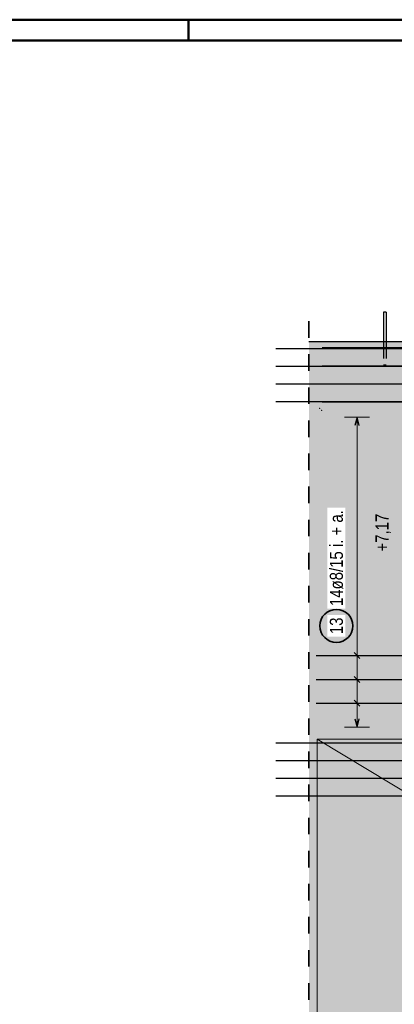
# Model space of a CAD drawing. Header units: millimetres. Extents: x -9.8 to 33.5, y 0 to 31.
# Tile 24 of 26: x 22 to 24.2, y 15.1 to 21. Entities that reach past the tile are written whole.
import ezdxf

# ---------------------------------------------------------------- set-up
doc = ezdxf.new("R2010")
doc.units = ezdxf.units.MM
doc.linetypes.add('HIDDEN', pattern=[0.375, 0.25, -0.125])
doc.layers.add('nplo', color=7, linetype='Continuous', lineweight=20)
doc.styles.add('Arial Narrow', font='ARIALN.TTF')

msp = doc.modelspace()

# ---------------------------------------------------------------- hatches: boundary and pattern name
at = {"lineweight": 13, "true_color": 0xd7ffd7}
msp.add_hatch(color=254, dxfattribs=at).paths.add_polyline_path([(23.7283, 12.3921), (27.3283, 12.3921), (27.3283, 16.6971), (24.9933, 16.6971), (24.9933, 19.0787), (23.7283, 19.0787)])
at = {"lineweight": 25, "true_color": 0xffffff}
msp.add_hatch(color=7, dxfattribs=at).paths.add_polyline_path([(24.0047, 17.3623), (24.0046, 17.3661), (24.0044, 17.37), (24.0041, 17.3738), (24.0036, 17.3776), (24.003, 17.3814), (24.0023, 17.3852), (24.0014, 17.3889), (24.0004, 17.3926), (23.9993, 17.3963), (23.998, 17.3999), (23.9967, 17.4035), (23.9952, 17.407), (23.9935, 17.4105), (23.9918, 17.4139), (23.9899, 17.4173), (23.988, 17.4206), (23.9859, 17.4238), (23.9837, 17.427), (23.9814, 17.43), (23.9789, 17.433), (23.9764, 17.4359), (23.9738, 17.4387), (23.9711, 17.4414), (23.9683, 17.444), (23.9654, 17.4466), (23.9624, 17.449), (23.9593, 17.4513), (23.9562, 17.4535), (23.953, 17.4556), (23.9497, 17.4576), (23.9463, 17.4594), (23.9429, 17.4612), (23.9394, 17.4628), (23.9359, 17.4643), (23.9323, 17.4657), (23.9287, 17.4669), (23.925, 17.468), (23.9213, 17.469), (23.9175, 17.4699), (23.9138, 17.4706), (23.91, 17.4712), (23.9062, 17.4717), (23.9023, 17.472), (23.8985, 17.4722), (23.8947, 17.4723), (23.8908, 17.4722), (23.887, 17.472), (23.8832, 17.4717), (23.8794, 17.4712), (23.8756, 17.4706), (23.8718, 17.4699), (23.8681, 17.469), (23.8644, 17.468), (23.8607, 17.4669), (23.8571, 17.4657), (23.8535, 17.4643), (23.8499, 17.4628), (23.8465, 17.4612), (23.843, 17.4594), (23.8397, 17.4576), (23.8364, 17.4556), (23.8332, 17.4535), (23.83, 17.4513), (23.827, 17.449), (23.824, 17.4466), (23.8211, 17.444), (23.8183, 17.4414), (23.8155, 17.4387), (23.8129, 17.4359), (23.8104, 17.433), (23.808, 17.43), (23.8057, 17.427), (23.8035, 17.4238), (23.8014, 17.4206), (23.7994, 17.4173), (23.7976, 17.4139), (23.7958, 17.4105), (23.7942, 17.407), (23.7927, 17.4035), (23.7913, 17.3999), (23.7901, 17.3963), (23.7889, 17.3926), (23.7879, 17.3889), (23.7871, 17.3852), (23.7863, 17.3814), (23.7857, 17.3776), (23.7853, 17.3738), (23.7849, 17.37), (23.7847, 17.3661), (23.7847, 17.3623), (23.7847, 17.3585), (23.7849, 17.3546), (23.7853, 17.3508), (23.7857, 17.347), (23.7863, 17.3432), (23.7871, 17.3394), (23.7879, 17.3357), (23.7889, 17.332), (23.7901, 17.3283), (23.7913, 17.3247), (23.7927, 17.3211), (23.7942, 17.3176), (23.7958, 17.3141), (23.7976, 17.3107), (23.7994, 17.3073), (23.8014, 17.304), (23.8035, 17.3008), (23.8057, 17.2976), (23.808, 17.2946), (23.8104, 17.2916), (23.8129, 17.2887), (23.8155, 17.2859), (23.8183, 17.2832), (23.8211, 17.2806), (23.824, 17.278), (23.827, 17.2756), (23.83, 17.2733), (23.8332, 17.2711), (23.8364, 17.269), (23.8397, 17.267), (23.843, 17.2652), (23.8465, 17.2634), (23.8499, 17.2618), (23.8535, 17.2603), (23.8571, 17.2589), (23.8607, 17.2577), (23.8644, 17.2566), (23.8681, 17.2556), (23.8718, 17.2547), (23.8756, 17.254), (23.8794, 17.2534), (23.8832, 17.2529), (23.887, 17.2526), (23.8908, 17.2524), (23.8947, 17.2523), (23.8985, 17.2524), (23.9023, 17.2526), (23.9062, 17.2529), (23.91, 17.2534), (23.9138, 17.254), (23.9175, 17.2547), (23.9213, 17.2556), (23.925, 17.2566), (23.9287, 17.2577), (23.9323, 17.2589), (23.9359, 17.2603), (23.9394, 17.2618), (23.9429, 17.2634), (23.9463, 17.2652), (23.9497, 17.267), (23.953, 17.269), (23.9562, 17.2711), (23.9593, 17.2733), (23.9624, 17.2756), (23.9654, 17.278), (23.9683, 17.2806), (23.9711, 17.2832), (23.9738, 17.2859), (23.9764, 17.2887), (23.9789, 17.2916), (23.9814, 17.2946), (23.9837, 17.2976), (23.9859, 17.3008), (23.988, 17.304), (23.9899, 17.3073), (23.9918, 17.3107), (23.9935, 17.3141), (23.9952, 17.3176), (23.9967, 17.3211), (23.998, 17.3247), (23.9993, 17.3283), (24.0004, 17.332), (24.0014, 17.3357), (24.0023, 17.3394), (24.003, 17.3432), (24.0036, 17.347), (24.0041, 17.3508), (24.0044, 17.3546)])

# ---------------------------------------------------------------- linework, layer by layer
at = {"color": 4, "linetype": 'Continuous', "lineweight": 50}
for p, q in [((32.5, 21.025), (0, 21.025)), ((23, 21.025), (23, 20.9)), ((32.375, 20.9), (0.5, 20.9))]:
    msp.add_line(p, q, dxfattribs=at)
at = {"color": 3, "linetype": 'Continuous', "lineweight": 25}
for p, q in [((24.1803, 19.2587), (24.1803, 19.0787)), ((24.1809, 19.2587), (24.1803, 19.2587)), ((24.1827, 19.2587), (24.1809, 19.2587)), ((24.1853, 19.2587), (24.1827, 19.2587)), ((24.1883, 19.2587), (24.1853, 19.2587)), ((24.1914, 19.2587), (24.1883, 19.2587)), ((24.194, 19.2587), (24.1914, 19.2587)), ((24.1957, 19.2587), (24.194, 19.2587)), ((24.1963, 19.2587), (24.1957, 19.2587)), ((24.1963, 19.2587), (24.1963, 19.0787)), ((23.5283, 19.0377), (27.3283, 19.0377)), ((24.9933, 19.0787), (23.7283, 19.0787)), ((23.5283, 18.9311), (27.3283, 18.9311)), ((23.5283, 18.8246), (27.3283, 18.8246)), ((23.5283, 18.7181), (27.3283, 18.7181)), ((24.0197, 18.6231), (24.0063, 18.5731)), ((24.0331, 18.5731), (24.0197, 18.6231)), ((24.0374, 17.1654), (24.002, 17.2008)), ((23.7733, 17.1831), (24.9733, 17.1831)), ((23.7733, 17.0391), (24.9733, 17.0391)), ((24.0374, 17.0214), (24.002, 17.0568)), ((23.7733, 16.8951), (24.9733, 16.8951)), ((24.0374, 16.8774), (24.002, 16.9128)), ((24.0063, 16.8011), (24.0197, 16.7511)), ((24.0197, 16.7511), (24.0331, 16.8011)), ((23.5283, 16.6561), (27.3283, 16.6561)), ((23.5283, 16.5496), (27.3283, 16.5496)), ((23.5283, 16.443), (27.3283, 16.443)), ((23.5283, 16.3365), (27.3283, 16.3365))]:
    msp.add_line(p, q, dxfattribs=at)
at = {"color": 2, "linetype": 'HIDDEN', "lineweight": 35, "ltscale": 0.25}
msp.add_line((23.7283, 19.2037), (23.7283, 12.2671), dxfattribs=at)
at = {"color": 3, "linetype": 'HIDDEN', "lineweight": 25, "ltscale": 0.25}
for p, q in [((24.1803, 19.0787), (24.1803, 18.9387)), ((24.1963, 19.0787), (24.1963, 18.9387)), ((24.1809, 18.9387), (24.1803, 18.9387)), ((24.1827, 18.9387), (24.1809, 18.9387)), ((24.1853, 18.9387), (24.1827, 18.9387)), ((24.1883, 18.9387), (24.1853, 18.9387)), ((24.1914, 18.9387), (24.1883, 18.9387)), ((24.194, 18.9387), (24.1914, 18.9387)), ((24.1957, 18.9387), (24.194, 18.9387)), ((24.1963, 18.9387), (24.1957, 18.9387))]:
    msp.add_line(p, q, dxfattribs=at)
at = {"color": 5, "linetype": 'Continuous', "lineweight": 18}
for p, q in [((24.0947, 18.6231), (23.9447, 18.6231)), ((24.0197, 18.6231), (24.0197, 16.7511)), ((24.0947, 17.1831), (23.9447, 17.1831)), ((24.0947, 17.0391), (23.9447, 17.0391)), ((24.0947, 16.8951), (23.9447, 16.8951)), ((23.9447, 16.7511), (24.0947, 16.7511))]:
    msp.add_line(p, q, dxfattribs=at)
at = {"color": 7, "linetype": 'Continuous', "lineweight": 18}
for p, q in [((27.6083, 16.6771), (23.7783, 16.6771)), ((23.7783, 16.6771), (23.7783, 14.3771)), ((23.7783, 16.6771), (27.6083, 14.3771))]:
    msp.add_line(p, q, dxfattribs=at)
at = {"color": 9, "linetype": 'Continuous', "lineweight": 0}
for p, q in [((27.6083, 16.6771), (23.7783, 16.6771)), ((23.7783, 16.6771), (23.7783, 14.3771))]:
    msp.add_line(p, q, dxfattribs=at)
for centre in [(23.7933, 18.6771), (23.8058, 18.6646)]:
    msp.add_circle(centre, 0.00111, dxfattribs=at)
at = {"color": 2, "linetype": 'Continuous', "lineweight": 35}
msp.add_circle((23.8947, 17.3623), 0.1, dxfattribs=at)
at = {"layer": 'nplo', "color": 9, "linetype": 'Continuous', "lineweight": 0}
for p, q in [((23.8083, 19.0437), (27.6083, 19.0437)), ((23.8083, 19.0437), (27.6083, 19.0437)), ((23.8083, 18.9337), (27.6083, 18.9337)), ((23.8083, 18.9337), (27.6083, 18.9337)), ((23.8083, 18.8237), (27.6083, 18.8237)), ((23.8083, 18.8237), (27.6083, 18.8237)), ((23.8083, 18.7137), (27.6083, 18.7137)), ((23.8083, 18.7137), (27.6083, 18.7137)), ((23.8083, 16.6561), (27.6083, 16.6561))]:
    msp.add_line(p, q, dxfattribs=at)

# ---------------------------------------------------------------- texts
at = {"color": 2, "lineweight": 35, "insert": (24.1314, 17.7869), "char_height": 0.07875, "attachment_point": 1, "rotation": 90, "line_spacing_factor": 0.9, "style": 'Arial Narrow'}
msp.add_mtext(' +7,17', dxfattribs=at)

# ---------------------------------------------------------------- next in the draw order: texts
at = {"color": 2, "lineweight": 35, "char_height": 0.07875, "attachment_point": 1, "rotation": 90, "line_spacing_factor": 0.9, "style": 'Arial Narrow', "bg_fill": 3, "box_fill_scale": 1.2, "bg_fill_color": 256, "bg_fill_true_color": 13158600, "bg_fill_transparency": 0}
for s, insert in [('14ø8/15 i. + a.', (23.8553, 17.4823)), ('13', (23.8553, 17.3127))]:
    msp.add_mtext(s, dxfattribs=dict(at, insert=insert))

doc.saveas('drawing.dxf')
